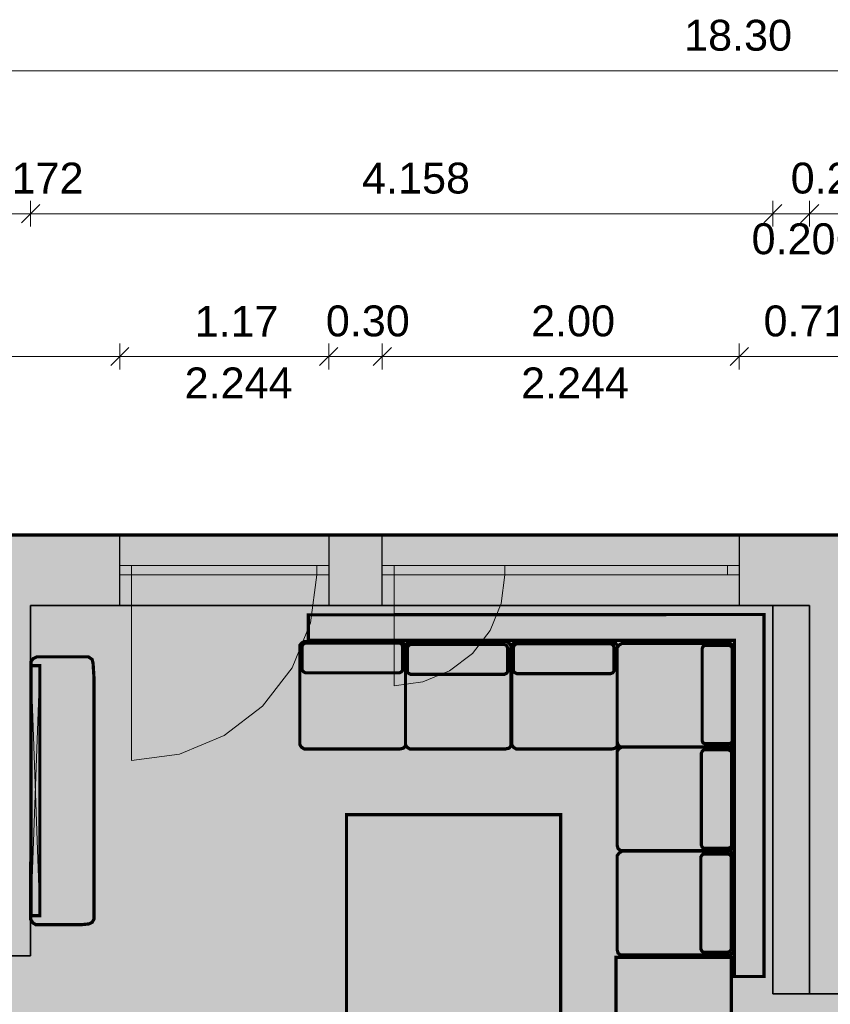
# Model space of a CAD drawing. Header units: millimetres. Extents: x 3534 to 41000, y -28700 to -5685.
# Tile 3 of 7: x 12394 to 16935, y -11200 to -5685. Entities that reach past the tile are written whole.
import ezdxf

# ---------------------------------------------------------------- set-up
doc = ezdxf.new("R2010")
doc.units = ezdxf.units.MM
doc.header["$MEASUREMENT"] = 0

msp = doc.modelspace()

# ---------------------------------------------------------------- hatches: boundary and pattern name
at = {"true_color": 0xeaeaea}
for points in [[(7188, -8572), (25488, -8572), (25488, -16012), (20738, -16012), (20738, -15670), (16688, -15670), (16688, -15328), (11938, -15328), (11938, -14987), (7188, -14987)], [(12955, -8572), (14125, -8572), (14125, -8967), (12955, -8967)], [(14425, -8572), (16425, -8572), (16425, -8967), (14425, -8967)]]:
    msp.add_hatch(color=254, dxfattribs=at).paths.add_polyline_path(points)
at = {"true_color": 0x804000}
for points in [[(7188, -8572), (25488, -8572), (25093, -8967), (22163, -8967), (21991, -8967), (21885, -8967), (19095, -8967), (18889, -8967), (18757, -8967), (18551, -8967), (17051, -8967), (16819, -8967), (16613, -8967), (12455, -8967), (12283, -8967), (7583, -8967)], [(12283, -10797), (12283, -8967), (12455, -8967), (12455, -10929)], [(16819, -8967), (16819, -11141), (16613, -11141), (16613, -8967)], [(17051, -8967), (17051, -10469), (17051, -10641), (17051, -11141), (16819, -11141), (16819, -8967)], [(11683, -10797), (12283, -10797), (12455, -10929), (11855, -10929)]]:
    msp.add_hatch(color=36, dxfattribs=at).paths.add_polyline_path(points)
at = {"true_color": 0xffffd2}
for points in [[(16819, -11141), (16819, -12641), (16169, -12641), (16169, -12773), (16819, -12773), (16819, -14933), (12333, -14933), (12333, -14592), (11855, -14592), (11855, -10929), (12455, -10929), (12455, -8967), (16819, -8967)], [(17051, -11141), (17051, -10641), (18757, -10641), (18757, -11141), (21991, -11141), (21991, -12641), (16819, -12641), (16819, -11141)]]:
    msp.add_hatch(color=7, dxfattribs=at).paths.add_polyline_path(points)
at = {"true_color": 0xdccdb9}
for points in [[(16563, -9017), (16563, -11045), (16398, -11045), (16398, -9162), (14011, -9162), (14011, -9019)], [(14493, -9187), (15176, -9194), (15712, -9338), (15688, -9354), (15597, -9355), (15386, -9355), (15173, -9358), (14995, -9353), (14644, -9365), (14532, -9350), (14201, -9349), (14068, -9356), (13986, -9352), (13968, -9348), (13966, -9253), (13968, -9194), (13975, -9185), (13989, -9189)], [(16383, -10919), (16374, -10926), (16315, -10928), (16220, -10926), (16203, -10911), (16202, -10840), (16203, -10710), (16202, -10381), (16203, -10250), (16215, -9899), (16210, -9721), (16213, -9508), (16213, -9297), (16214, -9206), (16234, -9196), (16238, -9210), (16374, -9718), (16381, -10401), (16379, -10905)], [(15425, -11338), (14225, -11338), (14225, -10138), (15425, -10138)], [(16380, -11419), (15735, -11419), (15735, -10937), (16380, -10937)]]:
    msp.add_hatch(color=254, dxfattribs=at).paths.add_polyline_path(points)
at = {"true_color": 0xf0ebe6}
for points in [[(13972, -9178), (13988, -9168), (14528, -9168), (14543, -9176), (14555, -9190), (14555, -9754), (14543, -9766), (14525, -9770), (13988, -9770), (13972, -9760), (13963, -9745), (13963, -9190)], [(14522, -9177), (14534, -9183), (14539, -9196), (14539, -9264), (14539, -9330), (14533, -9338), (14521, -9344), (13995, -9344), (13984, -9338), (13976, -9330), (13976, -9195), (13982, -9183), (13993, -9177)], [(14564, -9178), (14579, -9168), (15120, -9168), (15135, -9176), (15145, -9190), (15145, -9754), (15135, -9766), (15116, -9770), (14579, -9770), (14563, -9760), (14555, -9745), (14555, -9190)], [(15110, -9185), (15123, -9192), (15127, -9205), (15127, -9272), (15127, -9338), (15122, -9346), (15109, -9352), (14584, -9352), (14572, -9346), (14565, -9338), (14565, -9204), (14571, -9192), (14582, -9185)], [(15160, -9178), (15175, -9168), (15715, -9168), (15731, -9176), (15741, -9190), (15741, -9754), (15731, -9766), (15712, -9770), (15175, -9770), (15159, -9760), (15150, -9745), (15150, -9190)], [(15706, -9181), (15718, -9188), (15723, -9201), (15723, -9269), (15723, -9334), (15717, -9343), (15705, -9348), (15179, -9348), (15168, -9343), (15160, -9334), (15160, -9200), (15166, -9188), (15177, -9181)], [(16388, -9188), (16398, -9203), (16398, -9733), (16389, -9748), (16374, -9759), (15759, -9759), (15746, -9748), (15741, -9729), (15741, -9203), (15752, -9188), (15768, -9179), (16374, -9179)], [(16386, -9725), (16380, -9737), (16366, -9741), (16297, -9741), (16231, -9741), (16222, -9736), (16217, -9724), (16217, -9208), (16222, -9196), (16231, -9190), (16367, -9190), (16380, -9195), (16386, -9206)], [(12485, -10755), (12469, -10745), (12456, -10726), (12456, -10508), (12457, -9281), (12470, -9264), (12491, -9254), (12570, -9254), (12778, -9254), (12800, -9269), (12805, -9290), (12810, -9368), (12810, -10724), (12800, -10741), (12783, -10750), (12735, -10755), (12633, -10754)], [(12457, -9304), (12507, -9304), (12507, -10704), (12457, -10704)], [(16388, -9769), (16398, -9783), (16398, -10313), (16389, -10328), (16374, -10339), (15759, -10339), (15746, -10328), (15741, -10311), (15741, -9783), (15752, -9768), (15768, -9759), (16374, -9759)], [(16383, -10311), (16376, -10322), (16362, -10327), (16294, -10327), (16227, -10327), (16218, -10321), (16213, -10310), (16213, -9793), (16218, -9782), (16227, -9775), (16363, -9775), (16376, -9780), (16383, -9791)], [(16388, -10354), (16398, -10368), (16398, -10898), (16389, -10914), (16374, -10924), (15759, -10924), (15746, -10914), (15741, -10896), (15741, -10368), (15752, -10353), (15768, -10343), (16374, -10343)], [(16380, -10893), (16373, -10904), (16359, -10909), (16291, -10909), (16224, -10909), (16216, -10903), (16210, -10892), (16210, -10375), (16216, -10365), (16224, -10358), (16360, -10358), (16373, -10363), (16380, -10373)]]:
    msp.add_hatch(color=7, dxfattribs=at).paths.add_polyline_path(points)

# ---------------------------------------------------------------- linework, layer by layer
at = {"color": 18, "lineweight": 5, "true_color": 0x070707}
for points in [[(7188, -5972), (25488, -5972)], [(12506, -6721), (12404, -6823)], [(12506, -6721), (12404, -6823)], [(12455, -6700), (12455, -6844)], [(12455, -6700), (12455, -6844)], [(16664, -6721), (16562, -6823)], [(16664, -6721), (16562, -6823)], [(16613, -6700), (16613, -6844)], [(16613, -6700), (16613, -6844)], [(16870, -6721), (16768, -6823)], [(16870, -6721), (16768, -6823)], [(16819, -6700), (16819, -6844)], [(16819, -6700), (16819, -6844)], [(12283, -6772), (12455, -6772)], [(12455, -6772), (16613, -6772)], [(16613, -6772), (16819, -6772)], [(16819, -6772), (17051, -6772)], [(12955, -7500), (12955, -7644)], [(12955, -7500), (12955, -7644)], [(14125, -7500), (14125, -7644)], [(14125, -7500), (14125, -7644)], [(14425, -7500), (14425, -7644)], [(14425, -7500), (14425, -7644)], [(16425, -7500), (16425, -7644)], [(16425, -7500), (16425, -7644)], [(13006, -7521), (12904, -7623)], [(13006, -7521), (12904, -7623)], [(14176, -7521), (14074, -7623)], [(14176, -7521), (14074, -7623)], [(14476, -7521), (14374, -7623)], [(14476, -7521), (14374, -7623)], [(16476, -7521), (16374, -7623)], [(16476, -7521), (16374, -7623)], [(7188, -7572), (12955, -7572)], [(12955, -7572), (14125, -7572)], [(14125, -7572), (14425, -7572)], [(14425, -7572), (16425, -7572)], [(16425, -7572), (17141, -7572)]]:
    msp.add_lwpolyline(points, dxfattribs=at)
at = {"color": 18, "lineweight": 20, "true_color": 0x070707, "const_width": 20}
msp.add_lwpolyline([(7188, -8572), (25488, -8572), (25488, -16012), (20738, -16012), (20738, -15670), (16688, -15670), (16688, -15328), (11938, -15328), (11938, -14987), (7188, -14987), (7188, -8572)], dxfattribs=at)
at = {"color": 18, "lineweight": 35, "true_color": 0x070707}
for points in [[(7188, -8572), (25488, -8572)], [(12455, -8967), (12455, -10929)], [(16613, -8967), (12455, -8967)], [(16613, -8967), (16819, -8967)], [(16613, -11141), (16613, -8967)], [(16819, -8967), (16613, -8967)], [(16819, -11141), (16819, -8967)], [(16819, -8967), (16819, -11141)], [(12455, -10929), (11855, -10929)], [(16819, -11141), (16613, -11141)], [(17051, -11141), (16819, -11141)]]:
    msp.add_lwpolyline(points, dxfattribs=at)
at = {"color": 254, "lineweight": 30, "true_color": 0xeaeaea}
for points in [[(12955, -8572), (14125, -8572)], [(14425, -8572), (16425, -8572)], [(14125, -8967), (12955, -8967)], [(16425, -8967), (14425, -8967)]]:
    msp.add_lwpolyline(points, dxfattribs=at)
at = {"color": 18, "lineweight": 30, "true_color": 0x070707}
for points in [[(12955, -8967), (12955, -8572)], [(14125, -8572), (14125, -8967)], [(14425, -8967), (14425, -8572)], [(16425, -8572), (16425, -8967)]]:
    msp.add_lwpolyline(points, dxfattribs=at)
at = {"color": 18, "lineweight": 20, "true_color": 0x070707}
for points in [[(12955, -8572), (14125, -8572)], [(14425, -8572), (16425, -8572)]]:
    msp.add_lwpolyline(points, dxfattribs=at)
at = {"color": 18, "lineweight": 15, "true_color": 0x070707}
for points in [[(12955, -8743.5), (14125, -8743.5)], [(13020.67, -8743.5), (13020.67, -8795.5)], [(14059.33, -8743.5), (14059.33, -8795.5)], [(14425, -8743.5), (16425, -8743.5)], [(14491.22, -8743.5), (14491.22, -8795.5)], [(15112.16, -8743.5), (15112.16, -8795.5)], [(15112.16, -8743.5), (15112.16, -8795.5)], [(16358.78, -8743.5), (16358.78, -8795.5)], [(12955, -8795.5), (14125, -8795.5)], [(13020.67, -8795.5), (14059.33, -8795.5)], [(13020.67, -8795.5), (13020.67, -9834.17)], [(14059, -8795), (14059, -8795), (14059, -8795), (14024, -9064), (13920, -9315), (13755, -9530), (13540, -9695), (13290, -9799), (13021, -9834)], [(14425, -8795.5), (16425, -8795.5)], [(15112, -8795), (15112, -8795), (15112, -8795), (15091, -8956), (15029, -9106), (14930, -9235), (14802, -9333), (14652, -9395), (14491, -9416), (14491, -9416), (14491, -9416)], [(14491.22, -8795.5), (15112.16, -8795.5)], [(14491.22, -8795.5), (14491.22, -9416.44)]]:
    msp.add_lwpolyline(points, dxfattribs=at)
at = {"color": 18, "lineweight": 0, "true_color": 0x070707, "const_width": 1}
for points in [[(16819, -11141), (16819, -12641), (16169, -12641), (16169, -12773), (16819, -12773), (16819, -14933), (12333, -14933), (12333, -14592), (11855, -14592), (11855, -10929), (12455, -10929), (12455, -8967), (16819, -8967), (16819, -11141)], [(17051, -11141), (17051, -10641), (18757, -10641), (18757, -11141), (21991, -11141), (21991, -12641), (16819, -12641), (16819, -11141), (17051, -11141)]]:
    msp.add_lwpolyline(points, dxfattribs=at)
at = {"color": 254, "lineweight": 20, "true_color": 0xeaeaea}
for points in [[(14125, -8967), (12955, -8967)], [(16425, -8967), (14425, -8967)]]:
    msp.add_lwpolyline(points, dxfattribs=at)
at = {"color": 251, "lineweight": 18, "true_color": 0x595959, "const_width": 18}
for points in [[(16563, -9017), (16563, -11045), (16398, -11045), (16398, -9162), (14011, -9162), (14011, -9019), (16563, -9017)], [(13972, -9178), (13988, -9168), (14528, -9168), (14543, -9176), (14555, -9190), (14555, -9754), (14543, -9766), (14525, -9770), (13988, -9770), (13972, -9760), (13963, -9745), (13963, -9190), (13972, -9178)], [(14522, -9177), (14534, -9183), (14539, -9196), (14539, -9264), (14539, -9330), (14533, -9338), (14521, -9344), (13995, -9344), (13984, -9338), (13976, -9330), (13976, -9195), (13982, -9183), (13993, -9177), (14522, -9177)], [(14564, -9178), (14579, -9168), (15120, -9168), (15135, -9176), (15145, -9190), (15145, -9754), (15135, -9766), (15116, -9770), (14579, -9770), (14563, -9760), (14555, -9745), (14555, -9190), (14564, -9178)], [(15110, -9185), (15123, -9192), (15127, -9205), (15127, -9272), (15127, -9338), (15122, -9346), (15109, -9352), (14584, -9352), (14572, -9346), (14565, -9338), (14565, -9204), (14571, -9192), (14582, -9185), (15110, -9185)], [(15160, -9178), (15175, -9168), (15715, -9168), (15731, -9176), (15741, -9190), (15741, -9754), (15731, -9766), (15712, -9770), (15175, -9770), (15159, -9760), (15150, -9745), (15150, -9190), (15160, -9178)], [(15706, -9181), (15718, -9188), (15723, -9201), (15723, -9269), (15723, -9334), (15717, -9343), (15705, -9348), (15179, -9348), (15168, -9343), (15160, -9334), (15160, -9200), (15166, -9188), (15177, -9181), (15706, -9181)], [(16388, -9188), (16398, -9203), (16398, -9733), (16389, -9748), (16374, -9759), (15759, -9759), (15746, -9748), (15741, -9729), (15741, -9203), (15752, -9188), (15768, -9179), (16374, -9179), (16388, -9188)], [(16386, -9725), (16380, -9737), (16366, -9741), (16297, -9741), (16231, -9741), (16222, -9736), (16217, -9724), (16217, -9208), (16222, -9196), (16231, -9190), (16367, -9190), (16380, -9195), (16386, -9206), (16386, -9725)], [(12485, -10755), (12469, -10745), (12456, -10726), (12456, -10508), (12457, -9281), (12470, -9264), (12491, -9254), (12570, -9254), (12778, -9254), (12800, -9269), (12805, -9290), (12810, -9368), (12810, -10724), (12800, -10741), (12783, -10750), (12735, -10755), (12633, -10754), (12485, -10755)], [(12457, -9304), (12507, -9304), (12507, -10704), (12457, -10704), (12457, -9304)], [(16388, -9769), (16398, -9783), (16398, -10313), (16389, -10328), (16374, -10339), (15759, -10339), (15746, -10328), (15741, -10311), (15741, -9783), (15752, -9768), (15768, -9759), (16374, -9759), (16388, -9769)], [(16383, -10311), (16376, -10322), (16362, -10327), (16294, -10327), (16227, -10327), (16218, -10321), (16213, -10310), (16213, -9793), (16218, -9782), (16227, -9775), (16363, -9775), (16376, -9780), (16383, -9791), (16383, -10311)], [(15425, -11338), (14225, -11338), (14225, -10138), (15425, -10138), (15425, -11338)], [(16388, -10354), (16398, -10368), (16398, -10898), (16389, -10914), (16374, -10924), (15759, -10924), (15746, -10914), (15741, -10896), (15741, -10368), (15752, -10353), (15768, -10343), (16374, -10343), (16388, -10354)], [(16380, -10893), (16373, -10904), (16359, -10909), (16291, -10909), (16224, -10909), (16216, -10903), (16210, -10892), (16210, -10375), (16216, -10365), (16224, -10358), (16360, -10358), (16373, -10363), (16380, -10373), (16380, -10893)], [(16380, -11419), (15735, -11419), (15735, -10937), (16380, -10937), (16380, -11419)]]:
    msp.add_lwpolyline(points, dxfattribs=at)
at = {"color": 251, "lineweight": 18, "true_color": 0x595959}
for points in [[(12507, -10704), (12457, -9281)], [(12507, -9304), (12457, -10704)]]:
    msp.add_lwpolyline(points, dxfattribs=at)

# ---------------------------------------------------------------- texts
at = {"color": 18, "true_color": 0x070707, "char_height": 173, "attachment_point": 7}
for s, insert in [('{\\fArial|b0|i0;18.30}', (16116, -5861.5)), ('{\\fArial|b0|i0;0.172}', (12147, -6661.5)), ('{\\fArial|b0|i0;4.158}', (14312, -6661.5)), ('{\\fArial|b0|i0;0.232}', (16713, -6661.5)), ('{\\fArial|b0|i0;0.206}', (16494, -7001.5)), ('{\\fArial|b0|i0;1.17}', (13374, -7461.5)), ('{\\fArial|b0|i0;0.30}', (14109, -7461.5)), ('{\\fArial|b0|i0;2.00}', (15259, -7461.5)), ('{\\fArial|b0|i0;0.716}', (16561, -7461.5)), ('{\\fArial|b0|i0;2.244}', (13318, -7806.5)), ('{\\fArial|b0|i0;2.244}', (15203, -7806.5))]:
    msp.add_mtext(s, dxfattribs=dict(at, insert=insert))

doc.saveas('drawing.dxf')
